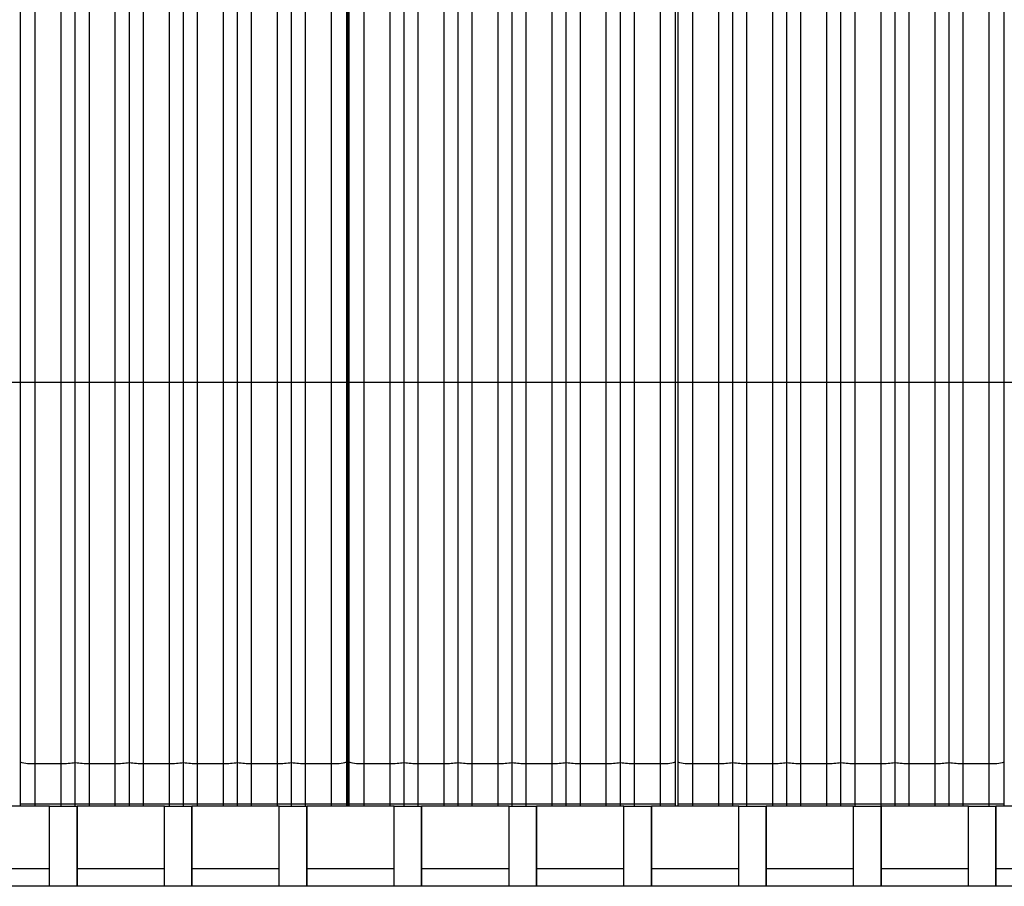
# Model space of a CAD drawing. Header units: millimetres. Extents: x 14 to 338, y 9 to 236.
# Tile 10 of 24: x 92 to 138, y 127 to 167. Entities that reach past the tile are written whole.
import ezdxf

# ---------------------------------------------------------------- set-up
doc = ezdxf.new("R2010")
doc.units = ezdxf.units.MM
doc.layers.add('DIM1', color=5, linetype='Continuous', lineweight=9)
doc.layers.add('PAD', color=86, linetype='Continuous', lineweight=0)
doc.styles.get("Standard").update_dxf_attribs({"font": 'arial.ttf'})
doc.dimstyles.new('ISO-25', dxfattribs={"dimtxt": 2.5, "dimasz": 3.5, "dimexe": 1.25, "dimexo": 0.625, "dimtad": 1, "dimtxsty": 'Standard', "dimcen": -2.5, "dimadec": 0, "dimazin": 0, "dimtfac": 1, "dimtmove": 0, "dimatfit": 3, "dimfxl": 1, "dimarcsym": 0})

# ---------------------------------------------------------------- blocks, each defined once
blk = doc.blocks.new('*D25')
at = {"layer": 'Defpoints', "color": 0}
for p in [(153.082, 150.351), (61.982, 148.225), (153.082, 148.225)]:
    blk.add_point(p, dxfattribs=at)
at = {"layer": 'PAD', "color": 0, "lineweight": -2}
for p, q in [((61.982, 148.85), (61.982, 151.601)), ((153.082, 148.85), (153.082, 151.601)), ((65.482, 150.351), (149.582, 150.351)), ((153.082, 150.351), (165.536, 150.351))]:
    blk.add_line(p, q, dxfattribs=at)
at = {"layer": 'PAD', "color": 0}
for points in [[(65.482, 150.935), (65.482, 149.768), (61.982, 150.351)], [(149.582, 149.768), (149.582, 150.935), (153.082, 150.351)]]:
    blk.add_solid(points, dxfattribs=at)
at = {"layer": 'PAD', "color": 0, "insert": (161.908, 152.477), "char_height": 2.5, "attachment_point": 5}
blk.add_mtext('91,1', dxfattribs=at)

msp = doc.modelspace()

# ---------------------------------------------------------------- linework, layer by layer
at = {"color": 7, "linetype": 'Continuous', "lineweight": 25}
for p, q in [((93.745, 130.739), (89.705, 130.739)), ((93.745, 127.839), (93.745, 130.739)), ((93.745, 130.739), (95.015, 130.739)), ((99.055, 130.739), (95.015, 130.739)), ((95.015, 130.739), (95.015, 127.839)), ((95.015, 127.039), (95.015, 130.739)), ((99.055, 127.839), (99.055, 130.739)), ((99.055, 130.739), (100.325, 130.739)), ((104.365, 130.739), (100.325, 130.739)), ((100.325, 130.739), (100.325, 127.839)), ((100.325, 127.039), (100.325, 130.739)), ((104.365, 127.839), (104.365, 130.739)), ((104.365, 130.739), (105.635, 130.739)), ((105.635, 130.739), (105.635, 127.839)), ((105.635, 127.039), (105.635, 130.739)), ((109.675, 130.739), (105.635, 130.739)), ((109.675, 127.839), (109.675, 130.739)), ((109.675, 130.739), (110.945, 130.739)), ((114.985, 130.739), (110.945, 130.739)), ((110.945, 130.739), (110.945, 127.839)), ((110.945, 127.039), (110.945, 130.739)), ((114.985, 127.839), (114.985, 130.739)), ((114.985, 130.739), (116.255, 130.739)), ((120.295, 130.739), (116.255, 130.739)), ((116.255, 130.739), (116.255, 127.839)), ((116.255, 127.039), (116.255, 130.739)), ((120.295, 127.839), (120.295, 130.739)), ((120.295, 130.739), (121.565, 130.739)), ((121.565, 130.739), (121.565, 127.839)), ((121.565, 127.039), (121.565, 130.739)), ((125.605, 130.739), (121.565, 130.739)), ((125.605, 127.839), (125.605, 130.739)), ((125.605, 130.739), (126.875, 130.739)), ((126.875, 130.739), (126.875, 127.839)), ((126.875, 127.039), (126.875, 130.739)), ((130.915, 130.739), (126.875, 130.739)), ((130.915, 127.839), (130.915, 130.739)), ((130.915, 130.739), (132.185, 130.739)), ((136.225, 130.739), (132.185, 130.739)), ((132.185, 130.739), (132.185, 127.839)), ((132.185, 127.039), (132.185, 130.739)), ((136.225, 127.839), (136.225, 130.739)), ((136.225, 130.739), (137.495, 130.739)), ((141.535, 130.739), (137.495, 130.739)), ((137.495, 130.739), (137.495, 127.839)), ((137.495, 127.039), (137.495, 130.739)), ((93.745, 127.839), (89.705, 127.839)), ((93.745, 127.039), (93.745, 127.839)), ((99.055, 127.839), (95.015, 127.839)), ((95.015, 127.839), (95.015, 127.039)), ((99.055, 127.039), (99.055, 127.839)), ((104.365, 127.839), (100.325, 127.839)), ((100.325, 127.839), (100.325, 127.039)), ((104.365, 127.039), (104.365, 127.839)), ((105.635, 127.839), (105.635, 127.039)), ((109.675, 127.839), (105.635, 127.839)), ((109.675, 127.039), (109.675, 127.839)), ((114.985, 127.839), (110.945, 127.839)), ((110.945, 127.839), (110.945, 127.039)), ((114.985, 127.039), (114.985, 127.839)), ((120.295, 127.839), (116.255, 127.839)), ((116.255, 127.839), (116.255, 127.039)), ((120.295, 127.039), (120.295, 127.839)), ((121.565, 127.839), (121.565, 127.039)), ((125.605, 127.839), (121.565, 127.839)), ((125.605, 127.039), (125.605, 127.839)), ((126.875, 127.839), (126.875, 127.039)), ((130.915, 127.839), (126.875, 127.839)), ((130.915, 127.039), (130.915, 127.839)), ((136.225, 127.839), (132.185, 127.839)), ((132.185, 127.839), (132.185, 127.039)), ((136.225, 127.039), (136.225, 127.839)), ((141.535, 127.839), (137.495, 127.839)), ((137.495, 127.839), (137.495, 127.039)), ((93.745, 127.039), (89.705, 127.039)), ((95.015, 127.039), (93.745, 127.039)), ((95.015, 127.039), (95.015, 127.039)), ((99.055, 127.039), (95.015, 127.039)), ((100.325, 127.039), (99.055, 127.039)), ((104.365, 127.039), (100.325, 127.039)), ((100.325, 127.039), (100.325, 127.039)), ((105.635, 127.039), (104.365, 127.039)), ((105.635, 127.039), (105.635, 127.039)), ((109.675, 127.039), (105.635, 127.039)), ((110.945, 127.039), (109.675, 127.039)), ((114.985, 127.039), (110.945, 127.039)), ((110.945, 127.039), (110.945, 127.039)), ((116.255, 127.039), (114.985, 127.039)), ((116.255, 127.039), (116.255, 127.039)), ((120.295, 127.039), (116.255, 127.039)), ((121.565, 127.039), (120.295, 127.039)), ((121.565, 127.039), (121.565, 127.039)), ((125.605, 127.039), (121.565, 127.039)), ((126.875, 127.039), (125.605, 127.039)), ((126.875, 127.039), (126.875, 127.039)), ((130.915, 127.039), (126.875, 127.039)), ((132.185, 127.039), (130.915, 127.039)), ((132.185, 127.039), (132.185, 127.039)), ((136.225, 127.039), (132.185, 127.039)), ((137.495, 127.039), (136.225, 127.039)), ((141.535, 127.039), (137.495, 127.039)), ((137.495, 127.039), (137.495, 127.039))]:
    msp.add_line(p, q, dxfattribs=at)
at = {"layer": 'DIM1', "linetype": 'Continuous', "lineweight": 25}
for p, q in [((107.524, 196.039), (107.524, 130.739)), ((107.537, 130.739), (107.537, 196.039)), ((92.382, 193.13), (92.382, 132.789)), ((93.082, 132.721), (93.082, 193.062)), ((94.282, 132.721), (94.282, 193.062)), ((94.932, 132.764), (94.932, 193.105)), ((95.582, 132.721), (95.582, 193.062)), ((96.782, 132.721), (96.782, 193.062)), ((97.432, 132.764), (97.432, 193.105)), ((98.082, 132.721), (98.082, 193.062)), ((99.282, 132.721), (99.282, 193.062)), ((99.932, 132.764), (99.932, 193.105)), ((100.582, 132.721), (100.582, 193.062)), ((101.782, 132.721), (101.782, 193.062)), ((102.432, 132.764), (102.432, 193.105)), ((103.082, 132.721), (103.082, 193.062)), ((104.282, 132.721), (104.282, 193.062)), ((104.932, 132.764), (104.932, 193.105)), ((105.582, 132.721), (105.582, 193.062)), ((106.782, 132.721), (106.782, 193.062)), ((107.482, 132.789), (107.482, 193.13)), ((107.582, 193.13), (107.582, 132.789)), ((108.282, 132.721), (108.282, 193.062)), ((109.482, 132.721), (109.482, 193.062)), ((110.132, 132.764), (110.132, 193.105)), ((110.782, 132.721), (110.782, 193.062)), ((111.982, 132.721), (111.982, 193.062)), ((112.632, 132.764), (112.632, 193.105)), ((113.282, 132.721), (113.282, 193.062)), ((114.482, 132.721), (114.482, 193.062)), ((115.132, 132.764), (115.132, 193.105)), ((115.782, 132.721), (115.782, 193.062)), ((116.982, 132.721), (116.982, 193.062)), ((117.632, 132.764), (117.632, 193.105)), ((118.282, 132.721), (118.282, 193.062)), ((119.482, 132.721), (119.482, 193.062)), ((120.132, 132.764), (120.132, 193.105)), ((120.782, 132.721), (120.782, 193.062)), ((121.982, 132.721), (121.982, 193.062)), ((122.682, 132.789), (122.682, 193.13)), ((122.782, 193.13), (122.782, 132.789)), ((123.482, 132.721), (123.482, 193.062)), ((124.682, 132.721), (124.682, 193.062)), ((125.332, 132.764), (125.332, 193.105)), ((125.982, 132.721), (125.982, 193.062)), ((127.182, 132.721), (127.182, 193.062)), ((127.832, 132.764), (127.832, 193.105)), ((128.482, 132.721), (128.482, 193.062)), ((129.682, 132.721), (129.682, 193.062)), ((130.332, 132.764), (130.332, 193.105)), ((130.982, 132.721), (130.982, 193.062)), ((132.182, 132.721), (132.182, 193.062)), ((132.832, 132.764), (132.832, 193.105)), ((133.482, 132.721), (133.482, 193.062)), ((134.682, 132.721), (134.682, 193.062)), ((135.332, 132.764), (135.332, 193.105)), ((135.982, 132.721), (135.982, 193.062)), ((137.182, 132.721), (137.182, 193.062)), ((137.882, 132.789), (137.882, 193.13)), ((92.382, 132.789), (92.382, 130.847)), ((93.082, 132.721), (94.282, 132.721)), ((93.082, 130.847), (93.082, 132.721)), ((94.282, 130.847), (94.282, 132.721)), ((94.932, 130.847), (94.932, 132.764)), ((95.582, 132.721), (96.782, 132.721)), ((95.582, 130.847), (95.582, 132.721)), ((96.782, 130.847), (96.782, 132.721)), ((97.432, 130.847), (97.432, 132.764)), ((98.082, 132.721), (99.282, 132.721)), ((98.082, 130.847), (98.082, 132.721)), ((99.282, 130.847), (99.282, 132.721)), ((99.932, 130.847), (99.932, 132.764)), ((100.582, 132.721), (101.782, 132.721)), ((100.582, 130.847), (100.582, 132.721)), ((101.782, 130.847), (101.782, 132.721)), ((102.432, 130.847), (102.432, 132.764)), ((103.082, 132.721), (104.282, 132.721)), ((103.082, 130.847), (103.082, 132.721)), ((104.282, 130.847), (104.282, 132.721)), ((104.932, 130.847), (104.932, 132.764)), ((105.582, 132.721), (106.782, 132.721)), ((105.582, 130.847), (105.582, 132.721)), ((106.782, 130.847), (106.782, 132.721)), ((107.482, 130.847), (107.482, 132.789)), ((107.582, 132.789), (107.582, 130.847)), ((108.282, 132.721), (109.482, 132.721)), ((108.282, 130.847), (108.282, 132.721)), ((109.482, 130.847), (109.482, 132.721)), ((110.132, 130.847), (110.132, 132.764)), ((110.782, 132.721), (111.982, 132.721)), ((110.782, 130.847), (110.782, 132.721)), ((111.982, 130.847), (111.982, 132.721)), ((112.632, 130.847), (112.632, 132.764)), ((113.282, 132.721), (114.482, 132.721)), ((113.282, 130.847), (113.282, 132.721)), ((114.482, 130.847), (114.482, 132.721)), ((115.132, 130.847), (115.132, 132.764)), ((115.782, 132.721), (116.982, 132.721)), ((115.782, 130.847), (115.782, 132.721)), ((116.982, 130.847), (116.982, 132.721)), ((117.632, 130.847), (117.632, 132.764)), ((118.282, 132.721), (119.482, 132.721)), ((118.282, 130.847), (118.282, 132.721)), ((119.482, 130.847), (119.482, 132.721)), ((120.132, 130.847), (120.132, 132.764)), ((120.782, 132.721), (121.982, 132.721)), ((120.782, 130.847), (120.782, 132.721)), ((121.982, 130.847), (121.982, 132.721)), ((122.682, 130.847), (122.682, 132.789)), ((122.782, 132.789), (122.782, 130.847)), ((123.482, 132.721), (124.682, 132.721)), ((123.482, 130.847), (123.482, 132.721)), ((124.682, 130.847), (124.682, 132.721)), ((125.332, 130.847), (125.332, 132.764)), ((125.982, 132.721), (127.182, 132.721)), ((125.982, 130.847), (125.982, 132.721)), ((127.182, 130.847), (127.182, 132.721)), ((127.832, 130.847), (127.832, 132.764)), ((128.482, 132.721), (129.682, 132.721)), ((128.482, 130.847), (128.482, 132.721)), ((129.682, 130.847), (129.682, 132.721)), ((130.332, 130.847), (130.332, 132.764)), ((130.982, 132.721), (132.182, 132.721)), ((130.982, 130.847), (130.982, 132.721)), ((132.182, 130.847), (132.182, 132.721)), ((132.832, 130.847), (132.832, 132.764)), ((133.482, 132.721), (134.682, 132.721)), ((133.482, 130.847), (133.482, 132.721)), ((134.682, 130.847), (134.682, 132.721)), ((135.332, 130.847), (135.332, 132.764)), ((135.982, 132.721), (137.182, 132.721)), ((135.982, 130.847), (135.982, 132.721)), ((137.182, 130.847), (137.182, 132.721)), ((137.882, 130.847), (137.882, 132.789)), ((92.382, 130.847), (92.382, 130.739)), ((92.382, 130.847), (92.435, 130.847)), ((92.435, 130.847), (92.587, 130.847)), ((92.587, 130.847), (92.814, 130.847)), ((92.814, 130.847), (93.082, 130.847)), ((93.082, 130.847), (94.282, 130.847)), ((93.082, 130.739), (93.082, 130.847)), ((94.282, 130.739), (94.282, 130.847)), ((94.282, 130.847), (94.386, 130.847)), ((94.386, 130.847), (94.487, 130.847)), ((94.487, 130.847), (94.584, 130.847)), ((94.584, 130.847), (94.675, 130.847)), ((94.675, 130.847), (94.756, 130.847)), ((94.756, 130.847), (94.827, 130.847)), ((94.827, 130.847), (94.886, 130.847)), ((94.886, 130.847), (94.932, 130.847)), ((94.932, 130.739), (94.932, 130.847)), ((94.932, 130.847), (94.978, 130.847)), ((94.978, 130.847), (95.037, 130.847)), ((95.037, 130.847), (95.108, 130.847)), ((95.108, 130.847), (95.19, 130.847)), ((95.19, 130.847), (95.28, 130.847)), ((95.28, 130.847), (95.377, 130.847)), ((95.377, 130.847), (95.478, 130.847)), ((95.478, 130.847), (95.582, 130.847)), ((95.582, 130.847), (96.782, 130.847)), ((95.582, 130.739), (95.582, 130.847)), ((96.782, 130.739), (96.782, 130.847)), ((96.782, 130.847), (96.886, 130.847)), ((96.886, 130.847), (96.987, 130.847)), ((96.987, 130.847), (97.084, 130.847)), ((97.084, 130.847), (97.175, 130.847)), ((97.175, 130.847), (97.256, 130.847)), ((97.256, 130.847), (97.327, 130.847)), ((97.327, 130.847), (97.386, 130.847)), ((97.386, 130.847), (97.432, 130.847)), ((97.432, 130.739), (97.432, 130.847)), ((97.432, 130.847), (97.478, 130.847)), ((97.478, 130.847), (97.537, 130.847)), ((97.537, 130.847), (97.608, 130.847)), ((97.608, 130.847), (97.69, 130.847)), ((97.69, 130.847), (97.78, 130.847)), ((97.78, 130.847), (97.877, 130.847)), ((97.877, 130.847), (97.978, 130.847)), ((97.978, 130.847), (98.082, 130.847)), ((98.082, 130.847), (99.282, 130.847)), ((98.082, 130.739), (98.082, 130.847)), ((99.282, 130.739), (99.282, 130.847)), ((99.282, 130.847), (99.386, 130.847)), ((99.386, 130.847), (99.487, 130.847)), ((99.487, 130.847), (99.584, 130.847)), ((99.584, 130.847), (99.675, 130.847)), ((99.675, 130.847), (99.756, 130.847)), ((99.756, 130.847), (99.827, 130.847)), ((99.827, 130.847), (99.886, 130.847)), ((99.886, 130.847), (99.932, 130.847)), ((99.932, 130.739), (99.932, 130.847)), ((99.932, 130.847), (99.978, 130.847)), ((99.978, 130.847), (100.037, 130.847)), ((100.037, 130.847), (100.108, 130.847)), ((100.108, 130.847), (100.19, 130.847)), ((100.19, 130.847), (100.28, 130.847)), ((100.28, 130.847), (100.377, 130.847)), ((100.377, 130.847), (100.478, 130.847)), ((100.478, 130.847), (100.582, 130.847)), ((100.582, 130.847), (101.782, 130.847)), ((100.582, 130.739), (100.582, 130.847)), ((101.782, 130.739), (101.782, 130.847)), ((101.782, 130.847), (101.886, 130.847)), ((101.886, 130.847), (101.987, 130.847)), ((101.987, 130.847), (102.084, 130.847)), ((102.084, 130.847), (102.175, 130.847)), ((102.175, 130.847), (102.256, 130.847)), ((102.256, 130.847), (102.327, 130.847)), ((102.327, 130.847), (102.386, 130.847)), ((102.386, 130.847), (102.432, 130.847)), ((102.432, 130.739), (102.432, 130.847)), ((102.432, 130.847), (102.478, 130.847)), ((102.478, 130.847), (102.537, 130.847)), ((102.537, 130.847), (102.608, 130.847)), ((102.608, 130.847), (102.69, 130.847)), ((102.69, 130.847), (102.78, 130.847)), ((102.78, 130.847), (102.877, 130.847)), ((102.877, 130.847), (102.978, 130.847)), ((102.978, 130.847), (103.082, 130.847)), ((103.082, 130.847), (104.282, 130.847)), ((103.082, 130.739), (103.082, 130.847)), ((104.282, 130.739), (104.282, 130.847)), ((104.282, 130.847), (104.386, 130.847)), ((104.386, 130.847), (104.487, 130.847)), ((104.487, 130.847), (104.584, 130.847)), ((104.584, 130.847), (104.675, 130.847)), ((104.675, 130.847), (104.756, 130.847)), ((104.756, 130.847), (104.827, 130.847)), ((104.827, 130.847), (104.886, 130.847)), ((104.886, 130.847), (104.932, 130.847)), ((104.932, 130.739), (104.932, 130.847)), ((104.932, 130.847), (104.978, 130.847)), ((104.978, 130.847), (105.037, 130.847)), ((105.037, 130.847), (105.108, 130.847)), ((105.108, 130.847), (105.19, 130.847)), ((105.19, 130.847), (105.28, 130.847)), ((105.28, 130.847), (105.377, 130.847)), ((105.377, 130.847), (105.478, 130.847)), ((105.478, 130.847), (105.582, 130.847)), ((105.582, 130.847), (106.782, 130.847)), ((105.582, 130.739), (105.582, 130.847)), ((106.782, 130.739), (106.782, 130.847)), ((106.782, 130.847), (107.05, 130.847)), ((107.05, 130.847), (107.277, 130.847)), ((107.277, 130.847), (107.429, 130.847)), ((107.429, 130.847), (107.482, 130.847)), ((107.482, 130.739), (107.482, 130.847)), ((107.582, 130.847), (107.582, 130.739)), ((107.582, 130.847), (107.635, 130.847)), ((107.635, 130.847), (107.787, 130.847)), ((107.787, 130.847), (108.014, 130.847)), ((108.014, 130.847), (108.282, 130.847)), ((108.282, 130.847), (109.482, 130.847)), ((108.282, 130.739), (108.282, 130.847)), ((109.482, 130.739), (109.482, 130.847)), ((109.482, 130.847), (109.586, 130.847)), ((109.586, 130.847), (109.687, 130.847)), ((109.687, 130.847), (109.784, 130.847)), ((109.784, 130.847), (109.875, 130.847)), ((109.875, 130.847), (109.956, 130.847)), ((109.956, 130.847), (110.027, 130.847)), ((110.027, 130.847), (110.086, 130.847)), ((110.086, 130.847), (110.132, 130.847)), ((110.132, 130.739), (110.132, 130.847)), ((110.132, 130.847), (110.178, 130.847)), ((110.178, 130.847), (110.237, 130.847)), ((110.237, 130.847), (110.308, 130.847)), ((110.308, 130.847), (110.39, 130.847)), ((110.39, 130.847), (110.48, 130.847)), ((110.48, 130.847), (110.577, 130.847)), ((110.577, 130.847), (110.678, 130.847)), ((110.678, 130.847), (110.782, 130.847)), ((110.782, 130.847), (111.982, 130.847)), ((110.782, 130.739), (110.782, 130.847)), ((111.982, 130.739), (111.982, 130.847)), ((111.982, 130.847), (112.086, 130.847)), ((112.086, 130.847), (112.187, 130.847)), ((112.187, 130.847), (112.284, 130.847)), ((112.284, 130.847), (112.375, 130.847)), ((112.375, 130.847), (112.456, 130.847)), ((112.456, 130.847), (112.527, 130.847)), ((112.527, 130.847), (112.586, 130.847)), ((112.586, 130.847), (112.632, 130.847)), ((112.632, 130.739), (112.632, 130.847)), ((112.632, 130.847), (112.678, 130.847)), ((112.678, 130.847), (112.737, 130.847)), ((112.737, 130.847), (112.808, 130.847)), ((112.808, 130.847), (112.89, 130.847)), ((112.89, 130.847), (112.98, 130.847)), ((112.98, 130.847), (113.077, 130.847)), ((113.077, 130.847), (113.178, 130.847)), ((113.178, 130.847), (113.282, 130.847)), ((113.282, 130.847), (114.482, 130.847)), ((113.282, 130.739), (113.282, 130.847)), ((114.482, 130.739), (114.482, 130.847)), ((114.482, 130.847), (114.586, 130.847)), ((114.586, 130.847), (114.687, 130.847)), ((114.687, 130.847), (114.784, 130.847)), ((114.784, 130.847), (114.875, 130.847)), ((114.875, 130.847), (114.956, 130.847)), ((114.956, 130.847), (115.027, 130.847)), ((115.027, 130.847), (115.086, 130.847)), ((115.086, 130.847), (115.132, 130.847)), ((115.132, 130.739), (115.132, 130.847)), ((115.132, 130.847), (115.178, 130.847)), ((115.178, 130.847), (115.237, 130.847)), ((115.237, 130.847), (115.308, 130.847)), ((115.308, 130.847), (115.39, 130.847)), ((115.39, 130.847), (115.48, 130.847)), ((115.48, 130.847), (115.577, 130.847)), ((115.577, 130.847), (115.678, 130.847)), ((115.678, 130.847), (115.782, 130.847)), ((115.782, 130.847), (116.982, 130.847)), ((115.782, 130.739), (115.782, 130.847)), ((116.982, 130.739), (116.982, 130.847)), ((116.982, 130.847), (117.086, 130.847)), ((117.086, 130.847), (117.187, 130.847)), ((117.187, 130.847), (117.284, 130.847)), ((117.284, 130.847), (117.375, 130.847)), ((117.375, 130.847), (117.456, 130.847)), ((117.456, 130.847), (117.527, 130.847)), ((117.527, 130.847), (117.586, 130.847)), ((117.586, 130.847), (117.632, 130.847)), ((117.632, 130.739), (117.632, 130.847)), ((117.632, 130.847), (117.678, 130.847)), ((117.678, 130.847), (117.737, 130.847)), ((117.737, 130.847), (117.808, 130.847)), ((117.808, 130.847), (117.89, 130.847)), ((117.89, 130.847), (117.98, 130.847)), ((117.98, 130.847), (118.077, 130.847)), ((118.077, 130.847), (118.178, 130.847)), ((118.178, 130.847), (118.282, 130.847)), ((118.282, 130.847), (119.482, 130.847)), ((118.282, 130.739), (118.282, 130.847)), ((119.482, 130.739), (119.482, 130.847)), ((119.482, 130.847), (119.586, 130.847)), ((119.586, 130.847), (119.687, 130.847)), ((119.687, 130.847), (119.784, 130.847)), ((119.784, 130.847), (119.875, 130.847)), ((119.875, 130.847), (119.956, 130.847)), ((119.956, 130.847), (120.027, 130.847)), ((120.027, 130.847), (120.086, 130.847)), ((120.086, 130.847), (120.132, 130.847)), ((120.132, 130.739), (120.132, 130.847)), ((120.132, 130.847), (120.178, 130.847)), ((120.178, 130.847), (120.237, 130.847)), ((120.237, 130.847), (120.308, 130.847)), ((120.308, 130.847), (120.39, 130.847)), ((120.39, 130.847), (120.48, 130.847)), ((120.48, 130.847), (120.577, 130.847)), ((120.577, 130.847), (120.678, 130.847)), ((120.678, 130.847), (120.782, 130.847)), ((120.782, 130.847), (121.982, 130.847)), ((120.782, 130.739), (120.782, 130.847)), ((121.982, 130.739), (121.982, 130.847)), ((121.982, 130.847), (122.25, 130.847)), ((122.25, 130.847), (122.477, 130.847)), ((122.477, 130.847), (122.629, 130.847)), ((122.629, 130.847), (122.682, 130.847)), ((122.682, 130.739), (122.682, 130.847)), ((122.782, 130.847), (122.782, 130.739)), ((122.782, 130.847), (122.835, 130.847)), ((122.835, 130.847), (122.987, 130.847)), ((122.987, 130.847), (123.214, 130.847)), ((123.214, 130.847), (123.482, 130.847)), ((123.482, 130.847), (124.682, 130.847)), ((123.482, 130.739), (123.482, 130.847)), ((124.682, 130.739), (124.682, 130.847)), ((124.682, 130.847), (124.786, 130.847)), ((124.786, 130.847), (124.887, 130.847)), ((124.887, 130.847), (124.984, 130.847)), ((124.984, 130.847), (125.075, 130.847)), ((125.075, 130.847), (125.156, 130.847)), ((125.156, 130.847), (125.227, 130.847)), ((125.227, 130.847), (125.286, 130.847)), ((125.286, 130.847), (125.332, 130.847)), ((125.332, 130.739), (125.332, 130.847)), ((125.332, 130.847), (125.378, 130.847)), ((125.378, 130.847), (125.437, 130.847)), ((125.437, 130.847), (125.508, 130.847)), ((125.508, 130.847), (125.59, 130.847)), ((125.59, 130.847), (125.68, 130.847)), ((125.68, 130.847), (125.777, 130.847)), ((125.777, 130.847), (125.878, 130.847)), ((125.878, 130.847), (125.982, 130.847)), ((125.982, 130.847), (127.182, 130.847)), ((125.982, 130.739), (125.982, 130.847)), ((127.182, 130.739), (127.182, 130.847)), ((127.182, 130.847), (127.286, 130.847)), ((127.286, 130.847), (127.387, 130.847)), ((127.387, 130.847), (127.484, 130.847)), ((127.484, 130.847), (127.575, 130.847)), ((127.575, 130.847), (127.656, 130.847)), ((127.656, 130.847), (127.727, 130.847)), ((127.727, 130.847), (127.786, 130.847)), ((127.786, 130.847), (127.832, 130.847)), ((127.832, 130.739), (127.832, 130.847)), ((127.832, 130.847), (127.878, 130.847)), ((127.878, 130.847), (127.937, 130.847)), ((127.937, 130.847), (128.008, 130.847)), ((128.008, 130.847), (128.09, 130.847)), ((128.09, 130.847), (128.18, 130.847)), ((128.18, 130.847), (128.277, 130.847)), ((128.277, 130.847), (128.378, 130.847)), ((128.378, 130.847), (128.482, 130.847)), ((128.482, 130.847), (129.682, 130.847)), ((128.482, 130.739), (128.482, 130.847)), ((129.682, 130.739), (129.682, 130.847)), ((129.682, 130.847), (129.786, 130.847)), ((129.786, 130.847), (129.887, 130.847)), ((129.887, 130.847), (129.984, 130.847)), ((129.984, 130.847), (130.075, 130.847)), ((130.075, 130.847), (130.156, 130.847)), ((130.156, 130.847), (130.227, 130.847)), ((130.227, 130.847), (130.286, 130.847)), ((130.286, 130.847), (130.332, 130.847)), ((130.332, 130.739), (130.332, 130.847)), ((130.332, 130.847), (130.378, 130.847)), ((130.378, 130.847), (130.437, 130.847)), ((130.437, 130.847), (130.508, 130.847)), ((130.508, 130.847), (130.59, 130.847)), ((130.59, 130.847), (130.68, 130.847)), ((130.68, 130.847), (130.777, 130.847)), ((130.777, 130.847), (130.878, 130.847)), ((130.878, 130.847), (130.982, 130.847)), ((130.982, 130.847), (132.182, 130.847)), ((130.982, 130.739), (130.982, 130.847)), ((132.182, 130.739), (132.182, 130.847)), ((132.182, 130.847), (132.286, 130.847)), ((132.286, 130.847), (132.387, 130.847)), ((132.387, 130.847), (132.484, 130.847)), ((132.484, 130.847), (132.575, 130.847)), ((132.575, 130.847), (132.656, 130.847)), ((132.656, 130.847), (132.727, 130.847)), ((132.727, 130.847), (132.786, 130.847)), ((132.786, 130.847), (132.832, 130.847)), ((132.832, 130.739), (132.832, 130.847)), ((132.832, 130.847), (132.878, 130.847)), ((132.878, 130.847), (132.937, 130.847)), ((132.937, 130.847), (133.008, 130.847)), ((133.008, 130.847), (133.09, 130.847)), ((133.09, 130.847), (133.18, 130.847)), ((133.18, 130.847), (133.277, 130.847)), ((133.277, 130.847), (133.378, 130.847)), ((133.378, 130.847), (133.482, 130.847)), ((133.482, 130.847), (134.682, 130.847)), ((133.482, 130.739), (133.482, 130.847)), ((134.682, 130.739), (134.682, 130.847)), ((134.682, 130.847), (134.786, 130.847)), ((134.786, 130.847), (134.887, 130.847)), ((134.887, 130.847), (134.984, 130.847)), ((134.984, 130.847), (135.075, 130.847)), ((135.075, 130.847), (135.156, 130.847)), ((135.156, 130.847), (135.227, 130.847)), ((135.227, 130.847), (135.286, 130.847)), ((135.286, 130.847), (135.332, 130.847)), ((135.332, 130.739), (135.332, 130.847)), ((135.332, 130.847), (135.378, 130.847)), ((135.378, 130.847), (135.437, 130.847)), ((135.437, 130.847), (135.508, 130.847)), ((135.508, 130.847), (135.59, 130.847)), ((135.59, 130.847), (135.68, 130.847)), ((135.68, 130.847), (135.777, 130.847)), ((135.777, 130.847), (135.878, 130.847)), ((135.878, 130.847), (135.982, 130.847)), ((135.982, 130.847), (137.182, 130.847)), ((135.982, 130.739), (135.982, 130.847)), ((137.182, 130.739), (137.182, 130.847)), ((137.182, 130.847), (137.45, 130.847)), ((137.45, 130.847), (137.677, 130.847)), ((137.677, 130.847), (137.829, 130.847)), ((137.829, 130.847), (137.882, 130.847)), ((137.882, 130.739), (137.882, 130.847))]:
    msp.add_line(p, q, dxfattribs=at)
for centre, radius, start, end in [((92.909, 134.574), 1.861, 253.5633, 275.3441), ((94.373, 136.302), 3.582, 268.5454, 278.9795), ((95.491, 136.302), 3.582, 261.0205, 271.4546), ((96.873, 136.302), 3.582, 268.5454, 278.9795), ((97.991, 136.302), 3.582, 261.0205, 271.4546), ((99.373, 136.302), 3.582, 268.5454, 278.9795), ((100.491, 136.302), 3.582, 261.0205, 271.4546), ((101.873, 136.302), 3.582, 268.5454, 278.9795), ((102.991, 136.302), 3.582, 261.0205, 271.4546), ((104.373, 136.302), 3.582, 268.5454, 278.9795), ((105.491, 136.302), 3.582, 261.0205, 271.4546), ((106.955, 134.574), 1.861, 264.6559, 286.4367), ((108.109, 134.574), 1.861, 253.5633, 275.3441), ((109.573, 136.302), 3.582, 268.5454, 278.9795), ((110.691, 136.302), 3.582, 261.0205, 271.4546), ((112.073, 136.302), 3.582, 268.5454, 278.9795), ((113.191, 136.302), 3.582, 261.0205, 271.4546), ((114.573, 136.302), 3.582, 268.5454, 278.9795), ((115.691, 136.302), 3.582, 261.0205, 271.4546), ((117.073, 136.302), 3.582, 268.5454, 278.9795), ((118.191, 136.302), 3.582, 261.0205, 271.4546), ((119.573, 136.302), 3.582, 268.5454, 278.9795), ((120.691, 136.302), 3.582, 261.0205, 271.4546), ((122.155, 134.574), 1.861, 264.6559, 286.4367), ((123.309, 134.574), 1.861, 253.5633, 275.3441), ((124.773, 136.302), 3.582, 268.5454, 278.9795), ((125.891, 136.302), 3.582, 261.0205, 271.4546), ((127.273, 136.302), 3.582, 268.5454, 278.9795), ((128.391, 136.302), 3.582, 261.0205, 271.4546), ((129.773, 136.302), 3.582, 268.5454, 278.9795), ((130.891, 136.302), 3.582, 261.0205, 271.4546), ((132.273, 136.302), 3.582, 268.5454, 278.9795), ((133.391, 136.302), 3.582, 261.0205, 271.4546), ((134.773, 136.302), 3.582, 268.5454, 278.9795), ((135.891, 136.302), 3.582, 261.0205, 271.4546), ((137.355, 134.574), 1.861, 264.6559, 286.4367)]:
    msp.add_arc(centre, radius, start, end, dxfattribs=at)

# ---------------------------------------------------------------- dimensions: what is measured, and where the dimension line sits
at = {"layer": 'PAD'}
dim = msp.add_linear_dim(base=(153.082, 150.351), p1=(61.982, 148.225), p2=(153.082, 148.225), dimstyle='ISO-25', dxfattribs=at)
dim.commit()
dim.dimension.update_dxf_attribs({"geometry": '*D25', "text_midpoint": (161.908, 150.351), "dimtype": 160})

doc.saveas('drawing.dxf')
